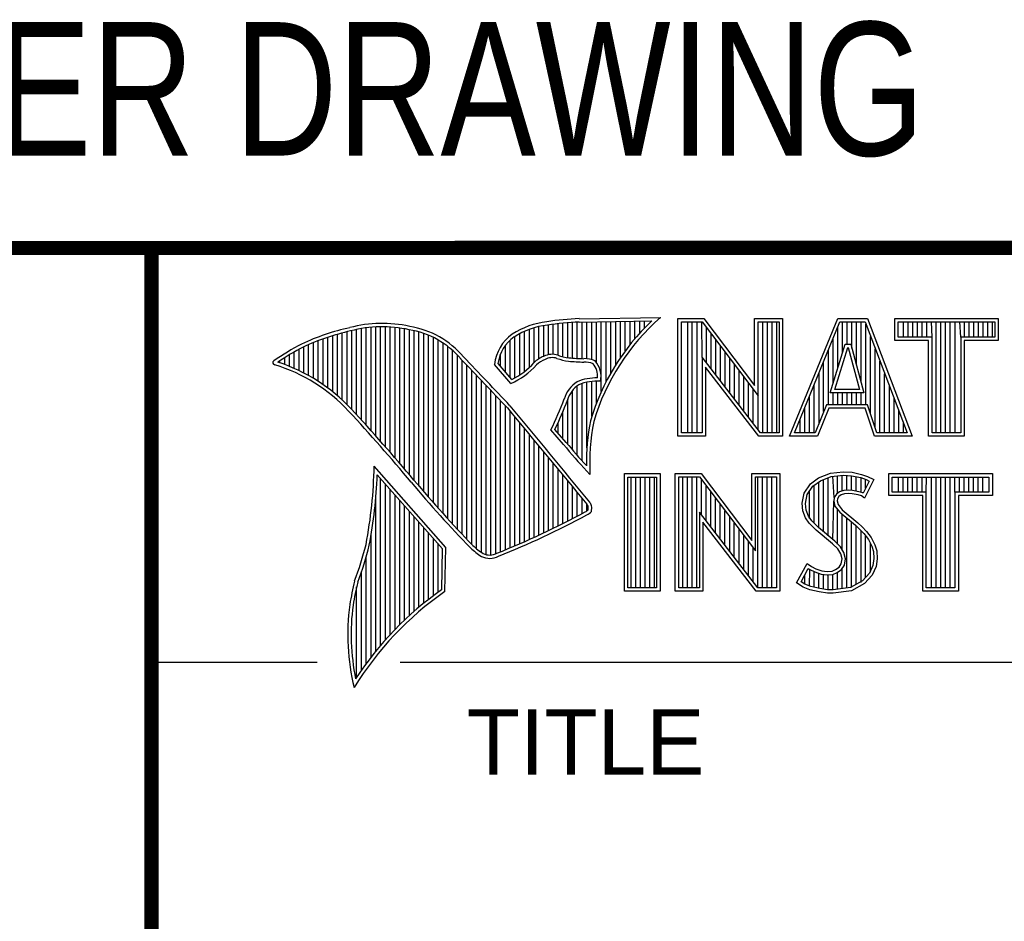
# Model space of a CAD drawing. Header units: inches. Extents: x 0 to 22, y 0 to 17.
# Tile 6 of 14: x 16.2 to 17.6, y 2 to 3.3. Entities that reach past the tile are written whole.
import ezdxf
from ezdxf.enums import TextEntityAlignment as Align

# ---------------------------------------------------------------- set-up
doc = ezdxf.new("R2010")
doc.units = ezdxf.units.IN
doc.header["$LTSCALE"] = 1.21
doc.header["$MEASUREMENT"] = 0
doc.layers.get('0').update_dxf_attribs({"linetype": 'CONTINUOUS'})
doc.styles.get("Standard").update_dxf_attribs({"font": 'txt', "width": 0.8})

msp = doc.modelspace()

# ---------------------------------------------------------------- linework, layer by layer
at = {"color": 2, "linetype": 'CONTINUOUS'}
for p, q in [((16.3737, 2.9596), (21.5037, 2.9596)), ((16.3737, 2.9596), (16.3737, 1.2496)), ((16.375, 2.96), (21.5, 2.96)), ((16.9838, 2.8589), (17.0997, 2.8607)), ((17.1243, 2.8592), (17.1609, 2.8592)), ((17.1243, 2.6915), (17.1243, 2.8592)), ((17.1609, 2.8592), (17.2334, 2.7636)), ((17.2334, 2.8592), (17.2732, 2.8592)), ((17.2334, 2.7636), (17.2334, 2.8592)), ((17.2732, 2.8592), (17.2732, 2.6915)), ((17.2831, 2.6915), (17.3516, 2.8591)), ((17.3516, 2.8591), (17.3938, 2.8591)), ((17.3938, 2.8591), (17.4574, 2.6915)), ((17.4327, 2.8591), (17.5802, 2.8591)), ((17.4327, 2.8278), (17.4327, 2.8591)), ((17.5802, 2.8591), (17.5802, 2.8278)), ((16.6738, 2.7146), (16.6738, 2.8449)), ((16.6806, 2.707), (16.6806, 2.8459)), ((16.6875, 2.6995), (16.6875, 2.8467)), ((16.6943, 2.6918), (16.6943, 2.8472)), ((16.7011, 2.6841), (16.7011, 2.8474)), ((16.708, 2.6764), (16.708, 2.8474)), ((16.7148, 2.6685), (16.7148, 2.847)), ((16.7216, 2.6607), (16.7216, 2.8465)), ((16.7284, 2.6527), (16.7284, 2.8456)), ((16.9196, 2.7966), (16.9196, 2.8459)), ((16.9264, 2.8018), (16.9264, 2.8477)), ((16.9332, 2.8053), (16.9332, 2.849)), ((16.9401, 2.8077), (16.9401, 2.8499)), ((16.9469, 2.8082), (16.9469, 2.8509)), ((16.9537, 2.8069), (16.9537, 2.8518)), ((16.9606, 2.8048), (16.9606, 2.8525)), ((16.9674, 2.8034), (16.9674, 2.8531)), ((16.9742, 2.8027), (16.9742, 2.8536)), ((16.981, 2.8023), (16.981, 2.854)), ((16.9839, 2.8541), (17.087, 2.8557)), ((16.9879, 2.802), (16.9879, 2.8542)), ((16.9947, 2.8019), (16.9947, 2.8543)), ((17.0015, 2.8005), (17.0015, 2.8544)), ((17.0083, 2.7963), (17.0083, 2.8545)), ((17.0152, 2.755), (17.0152, 2.8546)), ((17.022, 2.7691), (17.022, 2.8547)), ((17.0288, 2.7817), (17.0288, 2.8548)), ((17.0357, 2.7931), (17.0357, 2.8549)), ((17.0425, 2.8035), (17.0425, 2.855)), ((17.0493, 2.8131), (17.0493, 2.8551)), ((17.0561, 2.822), (17.0561, 2.8552)), ((17.063, 2.8303), (17.063, 2.8553)), ((17.0698, 2.8381), (17.0698, 2.8554)), ((17.0766, 2.8454), (17.0766, 2.8555)), ((17.1291, 2.8543), (17.1585, 2.8543)), ((17.1291, 2.6963), (17.1291, 2.8543)), ((17.1381, 2.6963), (17.1381, 2.8543)), ((17.1447, 2.6963), (17.1447, 2.8543)), ((17.1514, 2.6963), (17.1514, 2.8543)), ((17.1589, 2.8042), (17.1581, 2.8543)), ((17.1585, 2.8543), (17.2383, 2.7492)), ((17.1648, 2.7965), (17.1648, 2.8461)), ((17.2383, 2.8543), (17.2684, 2.8543)), ((17.2383, 2.7492), (17.2383, 2.8543)), ((17.2449, 2.6963), (17.2449, 2.8543)), ((17.2515, 2.6963), (17.2515, 2.8543)), ((17.2582, 2.6963), (17.2582, 2.8543)), ((17.2649, 2.6963), (17.2649, 2.8543)), ((17.2684, 2.8543), (17.2684, 2.6963)), ((17.2903, 2.6964), (17.3548, 2.8542)), ((17.3517, 2.7882), (17.3517, 2.8465)), ((17.3548, 2.8542), (17.3905, 2.8542)), ((17.3583, 2.8098), (17.3583, 2.8542)), ((17.365, 2.8228), (17.365, 2.8542)), ((17.3717, 2.817), (17.3717, 2.8542)), ((17.3784, 2.7925), (17.3784, 2.8542)), ((17.385, 2.7679), (17.385, 2.8542)), ((17.3905, 2.8542), (17.4504, 2.6964)), ((17.3917, 2.7364), (17.3917, 2.851)), ((17.4375, 2.8542), (17.5753, 2.8542)), ((17.4375, 2.8327), (17.4375, 2.8542)), ((17.4451, 2.8327), (17.4451, 2.8542)), ((17.4518, 2.8327), (17.4518, 2.8542)), ((17.4585, 2.8327), (17.4585, 2.8542)), ((17.4652, 2.8327), (17.4652, 2.8542)), ((17.4718, 2.8327), (17.4718, 2.8542)), ((17.4785, 2.8327), (17.4785, 2.8542)), ((17.4859, 2.8327), (17.4852, 2.8542)), ((17.4919, 2.6964), (17.4919, 2.8542)), ((17.4985, 2.6964), (17.4985, 2.8542)), ((17.5052, 2.6964), (17.5052, 2.8542)), ((17.5119, 2.6964), (17.5119, 2.8542)), ((17.5186, 2.6964), (17.5186, 2.8542)), ((17.5269, 2.8327), (17.5252, 2.8542)), ((17.5319, 2.8327), (17.5319, 2.8542)), ((17.5386, 2.8327), (17.5386, 2.8542)), ((17.5453, 2.8327), (17.5453, 2.8542)), ((17.5519, 2.8327), (17.5519, 2.8542)), ((17.5586, 2.8327), (17.5586, 2.8542)), ((17.5653, 2.8327), (17.5653, 2.8542)), ((17.572, 2.8327), (17.572, 2.8542)), ((17.5753, 2.8542), (17.5753, 2.8327)), ((16.626, 2.7601), (16.626, 2.8325)), ((16.6329, 2.7549), (16.6329, 2.8347)), ((16.6397, 2.7492), (16.6397, 2.8367)), ((16.6465, 2.7431), (16.6465, 2.8386)), ((16.6533, 2.7366), (16.6533, 2.8403)), ((16.6602, 2.7295), (16.6602, 2.8419)), ((16.667, 2.7221), (16.667, 2.8435)), ((16.7353, 2.6447), (16.7353, 2.8445)), ((16.7421, 2.6366), (16.7421, 2.8431)), ((16.7489, 2.6285), (16.7489, 2.8417)), ((16.7557, 2.6204), (16.7557, 2.84)), ((16.7626, 2.6125), (16.7626, 2.8378)), ((16.7694, 2.6046), (16.7694, 2.8352)), ((16.7762, 2.5968), (16.7762, 2.8321)), ((16.8923, 2.7747), (16.8923, 2.8335)), ((16.8991, 2.7788), (16.8991, 2.8375)), ((16.9059, 2.7837), (16.9059, 2.8408)), ((16.9128, 2.7896), (16.9128, 2.8436)), ((17.1714, 2.7879), (17.1714, 2.8373)), ((17.3984, 2.7232), (17.3984, 2.8334)), ((17.4859, 2.8327), (17.4375, 2.8327)), ((17.4859, 2.6964), (17.4859, 2.8327)), ((17.5753, 2.8327), (17.5269, 2.8327)), ((17.5269, 2.8327), (17.5269, 2.6964)), ((16.5919, 2.7815), (16.5919, 2.819)), ((16.5987, 2.7778), (16.5987, 2.8221)), ((16.6055, 2.7738), (16.6055, 2.8249)), ((16.6124, 2.7696), (16.6124, 2.8276)), ((16.6192, 2.765), (16.6192, 2.8301)), ((16.7831, 2.5891), (16.7831, 2.8284)), ((16.7899, 2.5815), (16.7899, 2.8242)), ((16.7967, 2.5739), (16.7967, 2.8193)), ((16.8786, 2.783), (16.8786, 2.8206)), ((16.8855, 2.7749), (16.8855, 2.8281)), ((17.1781, 2.7792), (17.1781, 2.8285)), ((17.1848, 2.7705), (17.1848, 2.8197)), ((17.3409, 2.7533), (17.3624, 2.8228)), ((17.345, 2.7666), (17.345, 2.8302)), ((17.3475, 2.7581), (17.3659, 2.8179)), ((17.3624, 2.8228), (17.3701, 2.8228)), ((17.3659, 2.8179), (17.3664, 2.8179)), ((17.3664, 2.8179), (17.3827, 2.7581)), ((17.3701, 2.8228), (17.389, 2.7533)), ((17.481, 2.8278), (17.4327, 2.8278)), ((17.481, 2.6915), (17.481, 2.8278)), ((17.5802, 2.8278), (17.5318, 2.8278)), ((17.5318, 2.8278), (17.5318, 2.6915)), ((16.5646, 2.7936), (16.5646, 2.8033)), ((16.5714, 2.7909), (16.5714, 2.8075)), ((16.5782, 2.788), (16.5782, 2.8116)), ((16.5851, 2.7849), (16.5851, 2.8154)), ((16.8035, 2.5665), (16.8035, 2.8136)), ((16.8104, 2.5591), (16.8104, 2.807)), ((16.8718, 2.791), (16.8718, 2.8085)), ((17.2418, 2.6963), (17.1589, 2.8042)), ((17.1589, 2.8042), (17.1589, 2.6963)), ((17.1915, 2.7618), (17.1915, 2.8109)), ((17.3383, 2.7364), (17.3383, 2.8138)), ((17.4051, 2.7034), (17.4051, 2.8158)), ((16.5578, 2.796), (16.5578, 2.7989)), ((16.8172, 2.5519), (16.8172, 2.7996)), ((16.824, 2.5447), (16.824, 2.7924)), ((16.8864, 2.7664), (16.8632, 2.7937)), ((16.8877, 2.7723), (16.8682, 2.7952)), ((17.2395, 2.6915), (17.1637, 2.7899)), ((17.1637, 2.7899), (17.1637, 2.6915)), ((17.1981, 2.7531), (17.1981, 2.8021)), ((17.2048, 2.7445), (17.2048, 2.7933)), ((17.3316, 2.7267), (17.3316, 2.7975)), ((17.4118, 2.6964), (17.4118, 2.7982)), ((16.8308, 2.5375), (16.8308, 2.7853)), ((16.8377, 2.5314), (16.8377, 2.7781)), ((17.2115, 2.7358), (17.2115, 2.7845)), ((17.2182, 2.7271), (17.2182, 2.7757)), ((17.325, 2.7101), (17.325, 2.7812)), ((17.4184, 2.6964), (17.4184, 2.7806)), ((16.8445, 2.5262), (16.8445, 2.7709)), ((16.8513, 2.523), (16.8513, 2.7637)), ((16.981, 2.664), (16.981, 2.7634)), ((16.9879, 2.6563), (16.9879, 2.7665)), ((16.9947, 2.6748), (16.9947, 2.7683)), ((17.0015, 2.7195), (17.0015, 2.7694)), ((17.0083, 2.7388), (17.0083, 2.7698)), ((17.2248, 2.7184), (17.2248, 2.7669)), ((17.3183, 2.6964), (17.3183, 2.7648)), ((17.4251, 2.6964), (17.4251, 2.763)), ((16.8581, 2.5224), (16.8581, 2.7565)), ((16.865, 2.5241), (16.865, 2.7493)), ((16.9742, 2.672), (16.9742, 2.7568)), ((17.2315, 2.7098), (17.2315, 2.7581)), ((17.2382, 2.7011), (17.2383, 2.7492)), ((17.3116, 2.6964), (17.3116, 2.7485)), ((17.389, 2.7533), (17.3409, 2.7533)), ((17.345, 2.7364), (17.345, 2.7533)), ((17.3827, 2.7581), (17.3475, 2.7581)), ((17.3517, 2.7364), (17.3517, 2.7533)), ((17.3583, 2.7364), (17.3583, 2.7533)), ((17.365, 2.7364), (17.365, 2.7533)), ((17.3717, 2.7364), (17.3717, 2.7533)), ((17.3784, 2.7364), (17.3784, 2.7533)), ((17.385, 2.7364), (17.385, 2.7533)), ((16.8718, 2.527), (16.8718, 2.7421)), ((16.8786, 2.5298), (16.8786, 2.7348)), ((16.9674, 2.6802), (16.9674, 2.7444)), ((17.3356, 2.7364), (17.3195, 2.6964)), ((17.394, 2.7364), (17.3356, 2.7364)), ((17.4074, 2.6964), (17.394, 2.7364)), ((17.4318, 2.6964), (17.4318, 2.7455)), ((16.8855, 2.5327), (16.8855, 2.727)), ((16.8923, 2.5356), (16.8923, 2.7187)), ((16.9606, 2.6882), (16.9606, 2.7266)), ((17.3049, 2.6964), (17.3049, 2.7322)), ((17.3388, 2.7316), (17.3228, 2.6915)), ((17.3905, 2.7316), (17.3388, 2.7316)), ((17.4039, 2.6915), (17.3905, 2.7316)), ((17.4385, 2.6964), (17.4385, 2.7279)), ((16.8991, 2.5385), (16.8991, 2.7104)), ((16.9537, 2.696), (16.9537, 2.7109)), ((17.2983, 2.6964), (17.2983, 2.7158)), ((17.4451, 2.6964), (17.4451, 2.7103)), ((16.9059, 2.5415), (16.9059, 2.7022)), ((16.9128, 2.5446), (16.9128, 2.6939)), ((16.9616, 2.6797), (16.9434, 2.7005)), ((16.9653, 2.6828), (16.9492, 2.7013)), ((17.1637, 2.6915), (17.1243, 2.6915)), ((17.1589, 2.6963), (17.1291, 2.6963)), ((17.2732, 2.6915), (17.2395, 2.6915)), ((17.2684, 2.6963), (17.2418, 2.6963)), ((17.3228, 2.6915), (17.2831, 2.6915)), ((17.3195, 2.6964), (17.2903, 2.6964)), ((17.4574, 2.6915), (17.4039, 2.6915)), ((17.4504, 2.6964), (17.4074, 2.6964)), ((17.5318, 2.6915), (17.481, 2.6915)), ((17.5269, 2.6964), (17.4859, 2.6964)), ((16.9196, 2.5477), (16.9196, 2.6856)), ((16.9264, 2.5508), (16.9264, 2.6774)), ((16.9332, 2.554), (16.9332, 2.6691)), ((16.7939, 2.533), (16.6919, 2.6489)), ((16.9401, 2.5573), (16.9401, 2.6608)), ((16.9469, 2.5606), (16.9469, 2.6526)), ((16.789, 2.5312), (16.6964, 2.6365)), ((16.9537, 2.5639), (16.9537, 2.6443)), ((16.9606, 2.5673), (16.9606, 2.6361)), ((16.999, 2.637), (16.9946, 2.6418)), ((17.0482, 2.6383), (17.0988, 2.6383)), ((17.0482, 2.4708), (17.0482, 2.6383)), ((17.0988, 2.6383), (17.0988, 2.4708)), ((17.1205, 2.6385), (17.1571, 2.6385)), ((17.1205, 2.4708), (17.1205, 2.6385)), ((17.1571, 2.6385), (17.2296, 2.5429)), ((17.2296, 2.6385), (17.2694, 2.6385)), ((17.2296, 2.5429), (17.2296, 2.6385)), ((17.2694, 2.6385), (17.2694, 2.4708)), ((17.3245, 2.6324), (17.3412, 2.639)), ((17.3412, 2.639), (17.3596, 2.641)), ((17.3424, 2.6343), (17.3597, 2.6362)), ((17.3466, 2.6041), (17.3447, 2.6345)), ((17.3514, 2.6103), (17.3514, 2.6353)), ((17.3581, 2.6135), (17.3581, 2.636)), ((17.3596, 2.641), (17.372, 2.6402)), ((17.3597, 2.6362), (17.3713, 2.6354)), ((17.3647, 2.6146), (17.3647, 2.6358)), ((17.3713, 2.6354), (17.3843, 2.6326)), ((17.3714, 2.6146), (17.3714, 2.6353)), ((17.372, 2.6402), (17.3856, 2.6373)), ((17.3856, 2.6373), (17.3939, 2.6344)), ((17.3939, 2.6344), (17.4031, 2.6301)), ((17.4242, 2.6383), (17.5717, 2.6383)), ((17.4242, 2.607), (17.4242, 2.6383)), ((17.5717, 2.6383), (17.5717, 2.607)), ((16.7011, 2.3939), (16.7011, 2.6311)), ((16.708, 2.4018), (16.708, 2.6233)), ((16.9674, 2.5708), (16.9674, 2.6278)), ((17.0531, 2.6334), (17.0939, 2.6334)), ((17.0531, 2.4756), (17.0531, 2.6334)), ((17.0577, 2.4756), (17.0577, 2.6334)), ((17.0644, 2.4756), (17.0644, 2.6334)), ((17.071, 2.4756), (17.071, 2.6334)), ((17.0777, 2.4756), (17.0777, 2.6334)), ((17.0844, 2.4756), (17.0844, 2.6334)), ((17.0911, 2.4756), (17.0911, 2.6334)), ((17.0939, 2.6334), (17.0939, 2.4756)), ((17.1253, 2.6336), (17.1547, 2.6336)), ((17.1253, 2.4756), (17.1253, 2.6336)), ((17.1311, 2.4756), (17.1311, 2.6336)), ((17.1378, 2.4756), (17.1378, 2.6336)), ((17.1445, 2.4756), (17.1445, 2.6336)), ((17.1511, 2.4756), (17.1511, 2.6336)), ((17.1547, 2.6336), (17.2345, 2.5284)), ((17.1578, 2.5799), (17.1578, 2.6295)), ((17.1645, 2.5712), (17.1645, 2.6207)), ((17.2345, 2.6336), (17.2646, 2.6336)), ((17.2345, 2.5284), (17.2345, 2.6336)), ((17.2379, 2.4756), (17.2379, 2.6336)), ((17.2446, 2.4756), (17.2446, 2.6336)), ((17.2513, 2.4756), (17.2513, 2.6336)), ((17.2579, 2.4756), (17.2579, 2.6336)), ((17.2646, 2.6336), (17.2646, 2.4756)), ((17.3037, 2.6105), (17.3127, 2.6238)), ((17.3127, 2.6238), (17.3245, 2.6324)), ((17.3162, 2.6204), (17.3269, 2.6281)), ((17.318, 2.5677), (17.318, 2.6217)), ((17.3247, 2.561), (17.3247, 2.6265)), ((17.3269, 2.6281), (17.3424, 2.6343)), ((17.3314, 2.5555), (17.3314, 2.6299)), ((17.338, 2.5499), (17.338, 2.6326)), ((17.3781, 2.6134), (17.3781, 2.6339)), ((17.3843, 2.6326), (17.3921, 2.6299)), ((17.3848, 2.6117), (17.3848, 2.6324)), ((17.3966, 2.6278), (17.3879, 2.6106)), ((17.4031, 2.6301), (17.3899, 2.6036)), ((17.3914, 2.6176), (17.3914, 2.6301)), ((17.3921, 2.6299), (17.3966, 2.6278)), ((17.429, 2.6334), (17.5669, 2.6334)), ((17.429, 2.6119), (17.429, 2.6334)), ((17.4382, 2.6119), (17.4382, 2.6334)), ((17.4448, 2.6119), (17.4448, 2.6334)), ((17.4515, 2.6119), (17.4515, 2.6334)), ((17.4582, 2.6119), (17.4582, 2.6334)), ((17.4649, 2.6119), (17.4649, 2.6334)), ((17.4716, 2.6119), (17.4716, 2.6334)), ((17.4774, 2.6119), (17.4782, 2.6334)), ((17.4849, 2.4756), (17.4849, 2.6334)), ((17.4916, 2.4756), (17.4916, 2.6334)), ((17.4983, 2.4756), (17.4983, 2.6334)), ((17.5049, 2.4756), (17.5049, 2.6334)), ((17.5116, 2.4756), (17.5116, 2.6334)), ((17.5185, 2.6119), (17.5183, 2.6334)), ((17.525, 2.6119), (17.525, 2.6334)), ((17.5316, 2.6119), (17.5316, 2.6334)), ((17.5383, 2.6119), (17.5383, 2.6334)), ((17.545, 2.6119), (17.545, 2.6334)), ((17.5517, 2.6119), (17.5517, 2.6334)), ((17.5583, 2.6119), (17.5583, 2.6334)), ((17.5669, 2.6334), (17.5669, 2.6119)), ((16.7148, 2.4093), (16.7148, 2.6156)), ((16.7216, 2.4165), (16.7216, 2.6078)), ((16.9742, 2.5743), (16.9742, 2.6195)), ((16.981, 2.5778), (16.981, 2.6113)), ((17.1712, 2.5625), (17.1712, 2.6119)), ((17.3009, 2.5961), (17.3037, 2.6105)), ((17.3058, 2.5959), (17.3083, 2.6086)), ((17.3083, 2.6086), (17.3162, 2.6204)), ((17.3113, 2.5744), (17.3113, 2.6131)), ((17.3497, 2.609), (17.3466, 2.6041)), ((17.3543, 2.6124), (17.3497, 2.609)), ((17.3565, 2.6079), (17.3533, 2.6056)), ((17.3604, 2.6142), (17.3543, 2.6124)), ((17.3614, 2.6094), (17.3565, 2.6079)), ((17.3664, 2.6148), (17.3604, 2.6142)), ((17.3665, 2.6099), (17.3614, 2.6094)), ((17.3726, 2.6145), (17.3664, 2.6148)), ((17.372, 2.6097), (17.3665, 2.6099)), ((17.3807, 2.6079), (17.372, 2.6097)), ((17.3819, 2.6126), (17.3726, 2.6145)), ((17.3853, 2.6065), (17.3807, 2.6079)), ((17.3873, 2.6109), (17.3819, 2.6126)), ((17.3899, 2.6036), (17.3853, 2.6065)), ((17.3879, 2.6106), (17.3873, 2.6109)), ((17.4726, 2.607), (17.4242, 2.607)), ((17.4774, 2.6119), (17.429, 2.6119)), ((17.4726, 2.4708), (17.4726, 2.607)), ((17.4774, 2.4756), (17.4774, 2.6119)), ((17.5669, 2.6119), (17.5185, 2.6119)), ((17.5185, 2.6119), (17.5185, 2.4756)), ((17.5717, 2.607), (17.5233, 2.607)), ((17.5233, 2.607), (17.5233, 2.4708)), ((16.6943, 2.3857), (16.6943, 2.603)), ((16.7284, 2.4233), (16.7284, 2.6001)), ((16.9879, 2.5814), (16.9879, 2.603)), ((16.9947, 2.5853), (16.9947, 2.5948)), ((17.1778, 2.5539), (17.1778, 2.6031)), ((17.1845, 2.5452), (17.1845, 2.5943)), ((17.302, 2.5852), (17.3009, 2.5961)), ((17.3068, 2.5863), (17.3058, 2.5959)), ((17.3447, 2.5443), (17.3461, 2.5993)), ((17.3466, 2.6041), (17.3461, 2.5993)), ((17.3461, 2.5993), (17.3477, 2.5922)), ((17.3513, 2.6025), (17.351, 2.5996)), ((17.351, 2.5996), (17.3521, 2.5944)), ((17.3533, 2.6056), (17.3513, 2.6025)), ((17.3521, 2.5944), (17.3582, 2.5869)), ((16.7353, 2.4299), (16.7353, 2.5923)), ((16.7421, 2.4363), (16.7421, 2.5846)), ((17.238, 2.4756), (17.1551, 2.5834)), ((17.1551, 2.5834), (17.1551, 2.4756)), ((17.1912, 2.5365), (17.1912, 2.5855)), ((17.3058, 2.5754), (17.302, 2.5852)), ((17.3101, 2.5777), (17.3068, 2.5863)), ((17.3477, 2.5922), (17.3547, 2.5835)), ((17.3514, 2.5381), (17.3514, 2.5876)), ((17.3547, 2.5835), (17.3771, 2.5649)), ((17.3581, 2.5298), (17.3581, 2.5807)), ((17.3582, 2.5869), (17.3804, 2.5685)), ((16.7489, 2.4424), (16.7489, 2.5768)), ((16.7557, 2.4482), (16.7557, 2.569)), ((17.2356, 2.4708), (17.1599, 2.5692)), ((17.1599, 2.5692), (17.1599, 2.4708)), ((17.1979, 2.5278), (17.1979, 2.5767)), ((17.2045, 2.5192), (17.2045, 2.5679)), ((17.3109, 2.5679), (17.3058, 2.5754)), ((17.3147, 2.571), (17.3101, 2.5777)), ((17.3153, 2.5636), (17.3109, 2.5679)), ((17.3243, 2.5614), (17.3147, 2.571)), ((17.3647, 2.4755), (17.3647, 2.5752)), ((17.3714, 2.4763), (17.3714, 2.5696)), ((17.3771, 2.5649), (17.383, 2.559)), ((17.3804, 2.5685), (17.3864, 2.5624)), ((16.7626, 2.4538), (16.7626, 2.5613)), ((16.7694, 2.4592), (16.7694, 2.5535)), ((17.2112, 2.5105), (17.2112, 2.5591)), ((17.321, 2.5578), (17.3153, 2.5636)), ((17.3441, 2.5385), (17.321, 2.5578)), ((17.3474, 2.5421), (17.3243, 2.5614)), ((17.3781, 2.4808), (17.3781, 2.5639)), ((17.383, 2.559), (17.3888, 2.5529)), ((17.3848, 2.4834), (17.3848, 2.5571)), ((17.3864, 2.5624), (17.3925, 2.5561)), ((17.3888, 2.5529), (17.3953, 2.5446)), ((17.3925, 2.5561), (17.3994, 2.5472)), ((16.6875, 2.377), (16.6875, 2.5502)), ((16.7762, 2.4644), (16.7762, 2.5458)), ((16.7831, 2.4694), (16.7831, 2.538)), ((17.2179, 2.5018), (17.2179, 2.5503)), ((17.2246, 2.4931), (17.2246, 2.5415)), ((17.3516, 2.5311), (17.3441, 2.5385)), ((17.3554, 2.5341), (17.3474, 2.5421)), ((17.3914, 2.4908), (17.3914, 2.5495)), ((17.3953, 2.5446), (17.4001, 2.535)), ((17.3981, 2.4982), (17.3981, 2.5389)), ((17.3994, 2.5472), (17.4046, 2.5368)), ((17.4046, 2.5368), (17.4072, 2.5285)), ((16.788, 2.4729), (16.789, 2.5312)), ((16.7927, 2.4704), (16.7939, 2.533)), ((17.2312, 2.4844), (17.2312, 2.5327)), ((17.3559, 2.5241), (17.3516, 2.5311)), ((17.3604, 2.5261), (17.3554, 2.5341)), ((17.3579, 2.5169), (17.3559, 2.5241)), ((17.3629, 2.5171), (17.3604, 2.5261)), ((17.4001, 2.535), (17.4024, 2.5275)), ((17.4024, 2.5275), (17.4031, 2.5174)), ((17.4072, 2.5285), (17.408, 2.5172)), ((16.6806, 2.368), (16.6806, 2.52)), ((17.2931, 2.483), (17.3081, 2.5106)), ((17.3081, 2.5106), (17.3144, 2.506)), ((17.3536, 2.5051), (17.3565, 2.5097)), ((17.3565, 2.5097), (17.3579, 2.5169)), ((17.3611, 2.5079), (17.3629, 2.5171)), ((17.4031, 2.5174), (17.4016, 2.5077)), ((17.408, 2.5172), (17.4063, 2.5063)), ((16.6738, 2.3584), (16.6738, 2.4982)), ((17.2995, 2.4845), (17.3097, 2.5034)), ((17.3097, 2.5034), (17.3119, 2.5018)), ((17.3113, 2.478), (17.3119, 2.5018)), ((17.3119, 2.5018), (17.3189, 2.4983)), ((17.3144, 2.506), (17.3207, 2.5028)), ((17.318, 2.4765), (17.318, 2.4986)), ((17.3189, 2.4983), (17.328, 2.4952)), ((17.3207, 2.5028), (17.3291, 2.5)), ((17.3247, 2.475), (17.3247, 2.4963)), ((17.328, 2.4952), (17.3365, 2.4942)), ((17.3291, 2.5), (17.3366, 2.4991)), ((17.3314, 2.474), (17.3314, 2.4948)), ((17.3365, 2.4942), (17.3446, 2.4949)), ((17.3366, 2.4991), (17.3435, 2.4997)), ((17.3435, 2.4997), (17.3487, 2.5017)), ((17.3446, 2.4949), (17.351, 2.4974)), ((17.3447, 2.4728), (17.3447, 2.4949)), ((17.3487, 2.5017), (17.3536, 2.5051)), ((17.351, 2.4974), (17.3572, 2.5017)), ((17.3514, 2.4737), (17.3514, 2.4975)), ((17.3572, 2.5017), (17.3611, 2.5079)), ((17.3581, 2.4746), (17.3581, 2.5024)), ((17.3967, 2.4966), (17.3868, 2.4857)), ((17.4016, 2.5077), (17.3967, 2.4966)), ((17.4063, 2.5063), (17.4008, 2.4939)), ((17.3026, 2.4766), (17.2931, 2.483)), ((17.3049, 2.4809), (17.2995, 2.4845)), ((17.3047, 2.481), (17.3047, 2.4941)), ((17.3132, 2.4775), (17.3049, 2.4809)), ((17.338, 2.473), (17.338, 2.494)), ((17.3868, 2.4857), (17.3699, 2.4761)), ((17.3899, 2.4818), (17.3714, 2.4714)), ((17.4008, 2.4939), (17.3899, 2.4818)), ((16.667, 2.3482), (16.667, 2.477)), ((17.0988, 2.4708), (17.0482, 2.4708)), ((17.0939, 2.4756), (17.0531, 2.4756)), ((17.1599, 2.4708), (17.1205, 2.4708)), ((17.1551, 2.4756), (17.1253, 2.4756)), ((17.2694, 2.4708), (17.2356, 2.4708)), ((17.2646, 2.4756), (17.238, 2.4756)), ((17.3118, 2.4729), (17.3026, 2.4766)), ((17.3254, 2.47), (17.3118, 2.4729)), ((17.3262, 2.4748), (17.3132, 2.4775)), ((17.3369, 2.4683), (17.3254, 2.47)), ((17.3373, 2.4731), (17.3262, 2.4748)), ((17.3452, 2.468), (17.3369, 2.4683)), ((17.345, 2.4729), (17.3373, 2.4731)), ((17.3699, 2.4761), (17.345, 2.4729)), ((17.3714, 2.4714), (17.3452, 2.468)), ((17.5233, 2.4708), (17.4726, 2.4708)), ((17.5185, 2.4756), (17.4774, 2.4756)), ((16.375, 2.37), (16.6109, 2.37)), ((16.7288, 2.37), (21.5, 2.37))]:
    msp.add_line(p, q, dxfattribs=at)
at = {"color": 7, "linetype": 'CONTINUOUS', "const_width": 0.02}
for points in [[(13.6, 2.9595), (21.5, 2.96)], [(16.375, 2.96), (16.375, 0.5)]]:
    msp.add_lwpolyline(points, dxfattribs=at)
at = {"color": 2, "linetype": 'CONTINUOUS'}
for centre, radius, start, end in [((17.0005, 2.4511), 0.4082, 92.3475, 98.8367), ((17.308, 2.6221), 0.3168, 131.1193, 163.4132), ((16.7315, 2.5144), 0.3399, 102.6162, 114.8514), ((16.7034, 2.6747), 0.1775, 77.2819, 105.0682), ((16.7034, 2.6747), 0.1727, 77.2314, 105.1003), ((16.7222, 2.7226), 0.1269, 40.2333, 80.7735), ((16.9502, 2.7423), 0.1128, 96.3009, 123.1685), ((16.9502, 2.7423), 0.108, 96.2443, 123.1259), ((17.0005, 2.4511), 0.4034, 92.3569, 98.8525), ((17.308, 2.6221), 0.3216, 133.4014, 163.4571), ((16.7315, 2.5144), 0.3351, 102.5989, 114.8296), ((16.7222, 2.7226), 0.1221, 40.1653, 80.8429), ((16.923, 2.7875), 0.0602, 125.032, 174.0466), ((16.923, 2.7875), 0.0554, 125.1142, 171.9572), ((16.7759, 2.4698), 0.3996, 117.9347, 124.5691), ((16.7759, 2.4698), 0.3948, 117.954, 124.0374), ((9.199, -4.4944), 10.5518, 43.24607, 43.76701), ((16.9517, 2.7612), 0.0478, 112.9196, 132.2699), ((16.9455, 2.7813), 0.0269, 72.6128, 117.3853), ((16.9455, 2.7813), 0.0221, 72.9381, 117.8635), ((16.977, 2.8697), 0.067, 249.4455, 263.1373), ((16.9944, 3.0501), 0.2482, 264.1189, 269.068), ((16.5507, 2.7963), 0.00298, 121.3543, 265.8048), ((16.4773, 2.5601), 0.2445, 43.1672, 72.5708), ((16.4772, 2.5601), 0.2493, 43.1664, 71.8497), ((9.1994, -4.4938), 10.5463, 43.2461, 43.76704), ((16.8429, 2.8642), 0.107, 293.9928, 318.4439), ((16.8429, 2.8642), 0.1022, 295.9966, 318.5916), ((16.9517, 2.7612), 0.043, 112.6662, 131.9321), ((16.977, 2.8697), 0.0718, 249.5515, 263.1636), ((16.9944, 3.0501), 0.253, 264.1107, 269.1006), ((16.9917, 2.7681), 0.0339, 64.4685, 92.2537), ((16.9917, 2.7681), 0.0291, 66.3231, 92.5053), ((16.9825, 2.7769), 0.0275, 355.2987, 40.4494), ((16.9825, 2.7769), 0.0323, 347.1178, 42.4037), ((17.0094, 2.698), 0.0767, 89.6565, 111.8738), ((17.0047, 2.732), 0.0441, 122.6948, 163.4996), ((17.0047, 2.732), 0.0393, 123.3496, 163.7165), ((17.0094, 2.698), 0.0719, 86.3769, 111.5054), ((117.1292, 85.4341), 129.954, 219.521832, 219.600442), ((16.5488, 2.8964), 0.4406, 333.6063, 339.8409), ((16.5488, 2.8963), 0.4454, 334.022, 339.8635), ((14.6645, 0.8858), 2.7122, 39.9143, 42.7655), ((14.6639, 0.8852), 2.7178, 39.9159, 42.7668), ((117.205, 85.4976), 130.0576, 219.522219, 219.6006), ((17.3248, 2.6518), 0.3309, 169.2392, 180.3763), ((17.3248, 2.6518), 0.3261, 169.2807, 182.6075), ((17.5234, 3.1364), 0.724, 219.1087, 223.0885), ((17.5234, 3.1364), 0.7192, 219.1032, 222.5932), ((16.0461, 2.6599), 0.6459, 349.0852, 359.0204), ((16.0461, 2.6599), 0.6507, 349.0758, 357.94), ((18.1342, 3.7937), 1.815, 220.0434, 224.0127), ((18.1343, 3.7937), 1.8102, 220.042, 224.0069), ((16.9709, 2.5786), 0.0288, 26.3697, 33.9), ((16.9709, 2.5786), 0.0336, 24.6866, 34.3242), ((16.9687, 2.5899), 0.0328, 350.4758, 4.7759), ((16.3916, 3.7016), 1.269, 291.9871, 298.2491), ((16.3917, 3.7016), 1.2737, 291.9984, 298.2504), ((16.98, 2.6057), 0.0252, 299.2501, 311.2614), ((16.98, 2.6057), 0.03, 299.1847, 314.8198), ((16.9687, 2.5899), 0.028, 353.6797, 3.043), ((16.2632, 2.6388), 0.4292, 339.0712, 346.3669), ((16.2632, 2.6388), 0.434, 339.1085, 346.381), ((16.9079, 2.6176), 0.116, 227.0911, 236.9191), ((16.9079, 2.6176), 0.1112, 227.1627, 236.7917), ((16.8565, 2.5437), 0.0213, 243.4913, 298.7009), ((16.8565, 2.5437), 0.0261, 242.8484, 298.0511), ((17.0658, 2.3848), 0.4141, 165.9359, 170.6858), ((17.0658, 2.3848), 0.4093, 165.9761, 170.6762), ((17.0508, 2.0969), 0.454, 124.6428, 148.5563), ((17.0508, 2.0969), 0.4588, 124.9509, 147.098), ((16.9723, 2.4095), 0.318, 172.3562, 193.7958), ((16.9723, 2.4095), 0.3132, 172.3688, 191.6866)]:
    msp.add_arc(centre, radius, start, end, dxfattribs=at)

# ---------------------------------------------------------------- texts
at = {"color": 7, "linetype": 'CONTINUOUS', "width": 0.8}
msp.add_text('CUSTOMER DRAWING', height=0.19, dxfattribs=at).set_placement((16.3742, 3.0911), align=Align.CENTER)
at = {"color": 2, "linetype": 'CONTINUOUS'}
msp.add_text('TITLE', height=0.093, dxfattribs=at).set_placement((16.8235, 2.21))

doc.saveas('drawing.dxf')
